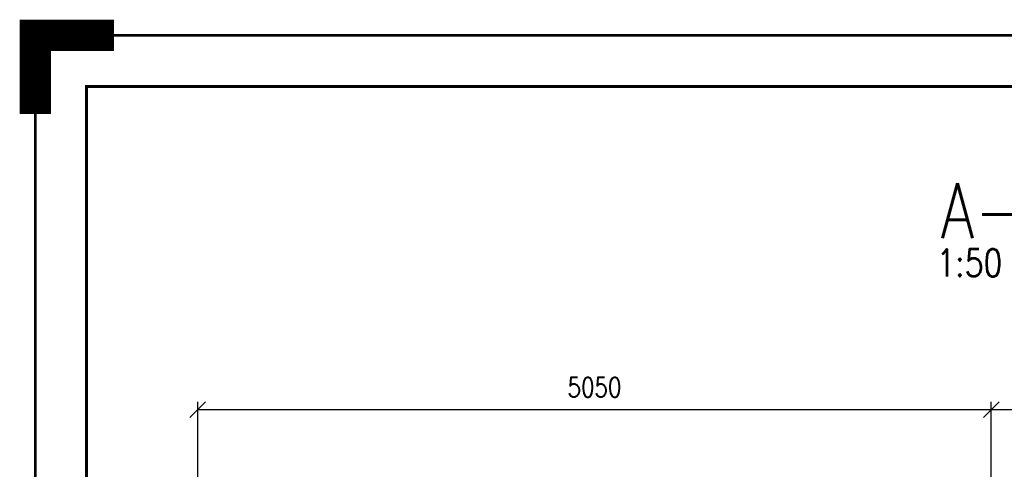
# Paper-space layout 'Layout1' of a CAD drawing. Extents: x -2 to 1033, y -36 to 596.
# Tile 12 of 63: x -2 to 123, y 539 to 596. Entities that reach past the tile are written whole.
import ezdxf
from ezdxf.enums import TextEntityAlignment as Align

# ---------------------------------------------------------------- set-up
doc = ezdxf.new("R2010")
doc.units = 0
doc.layers.get('0').update_dxf_attribs({"linetype": 'CONTINUOUS'})
doc.layers.get('DEFPOINTS').update_dxf_attribs({"color": 132, "linetype": 'CONTINUOUS'})
doc.layers.add('RAMECEK_HP', color=251, linetype='CONTINUOUS')
doc.layers.add('SS_KOTY', color=3, linetype='CONTINUOUS', lineweight=25)
doc.layers.add('SS_POPIS_PROFILU', color=13, linetype='CONTINUOUS', lineweight=25)
doc.styles.add('ROMANS', font='romans.shx', dxfattribs={"width": 0.8})
doc.styles.add('romans.shx', font='romans.shx', dxfattribs={"height": 5})
doc.dimstyles.new('A-1_(2.5)_50AS', dxfattribs={"dimtxt": 2.5, "dimasz": 2, "dimexe": 1, "dimexo": 2, "dimgap": 0, "dimtad": 0, "dimdec": 1, "dimlfac": 50, "dimrnd": 1, "dimtxsty": 'ROMANS', "dimblk1": 'OBLIQUE', "dimblk2": 'OBLIQUE', "dimsah": 1, "dimcen": 2, "dimclrd": 256, "dimclre": 256, "dimclrt": 256, "dimadec": 1, "dimazin": 2, "dimtfac": 0.714286, "dimtdec": 1, "dimtmove": 0, "dimatfit": 3, "dimldrblk": 'OPEN', "dimfxl": 1, "dimtvp": 1.142857, "dimtfill": 1, "dimtolj": 1, "dimlwd": -1, "dimlwe": -1, "dimarcsym": 0})

# ---------------------------------------------------------------- blocks, each defined once
blk = doc.blocks.new('*U6')
at = {"layer": 'RAMECEK_HP', "lineweight": 40, "const_width": 4}
blk.add_lwpolyline([(0, 584), (0, 594), (10, 594)], dxfattribs=at)
at = {"layer": 'RAMECEK_HP', "lineweight": 35, "const_width": 0.35}
for points in [[(0, 594), (0, 0), (841, 0), (841, 594)], [(6.5, 587.5), (6.5, 6.5), (834.5, 6.5), (834.5, 587.5)]]:
    blk.add_lwpolyline(points, close=True, dxfattribs=at)
at = {"layer": 'DEFPOINTS', "style": 'ROMANS', "width": 0.8}
blk.add_attdef('TISK', text='', height=10, dxfattribs=at).set_placement((841, -33), align=Align.RIGHT)
blk = doc.blocks.new('_Oblique')
at = {"color": 0, "linetype": 'ByBlock', "lineweight": -2}
blk.add_line((-0.5, -0.5), (0.5, 0.5), dxfattribs=at)
blk = doc.blocks.new('*D10')
at = {"layer": 'DEFPOINTS', "color": 0, "transparency": 16777216}
for p in [(121.66, 546.38), (20.66, 535.13), (121.66, 535.13)]:
    blk.add_point(p, dxfattribs=at)
at = {"layer": 'SS_KOTY', "transparency": 16777216}
for p, q in [((20.66, 537.13), (20.66, 547.38)), ((121.66, 537.13), (121.66, 547.38)), ((20.66, 546.38), (121.66, 546.38))]:
    blk.add_line(p, q, dxfattribs=at)
at = {"layer": 'SS_KOTY', "transparency": 16777216, "xscale": 2, "yscale": 2, "zscale": 2, "rotation": 180}
blk.add_blockref('_Oblique', (20.66, 546.38), dxfattribs=at)
at = {"layer": 'SS_KOTY', "transparency": 16777216, "xscale": 2, "yscale": 2, "zscale": 2}
blk.add_blockref('_Oblique', (121.66, 546.38), dxfattribs=at)
at = {"layer": 'SS_KOTY', "transparency": 16777216, "insert": (71.16, 549.23), "char_height": 2.5, "attachment_point": 5, "style": 'ROMANS', "bg_fill": 3, "box_fill_scale": 1.1, "bg_fill_color": 256, "bg_fill_true_color": 13158600, "bg_fill_transparency": 0}
blk.add_mtext('\\A1;5050', dxfattribs=at)
blk = doc.blocks.new('_OPEN')
at = {"color": 0, "linetype": 'ByBlock'}
for p, q in [((-1, 0.167), (0, 0)), ((0, 0), (-1, -0.167)), ((0, 0), (-1, 0))]:
    blk.add_line(p, q, dxfattribs=at)
blk = doc.blocks.new('*D11')
at = {"layer": 'DEFPOINTS', "color": 0, "transparency": 16777216}
for p in [(222.66, 546.38), (121.66, 535.13), (222.66, 535.13)]:
    blk.add_point(p, dxfattribs=at)
at = {"layer": 'SS_KOTY', "transparency": 16777216}
for p, q in [((121.66, 537.13), (121.66, 547.38)), ((222.66, 537.13), (222.66, 547.38)), ((121.66, 546.38), (222.66, 546.38))]:
    blk.add_line(p, q, dxfattribs=at)
at = {"layer": 'SS_KOTY', "transparency": 16777216, "xscale": 2, "yscale": 2, "zscale": 2, "rotation": 180}
blk.add_blockref('_Oblique', (121.66, 546.38), dxfattribs=at)
at = {"layer": 'SS_KOTY', "transparency": 16777216, "xscale": 2, "yscale": 2, "zscale": 2}
blk.add_blockref('_Oblique', (222.66, 546.38), dxfattribs=at)
at = {"layer": 'SS_KOTY', "transparency": 16777216, "insert": (172.16, 549.23), "char_height": 2.5, "attachment_point": 5, "style": 'ROMANS', "bg_fill": 3, "box_fill_scale": 1.1, "bg_fill_color": 256, "bg_fill_true_color": 13158600, "bg_fill_transparency": 0}
blk.add_mtext('\\A1;5050', dxfattribs=at)

psp = doc.layouts.get("Layout1")

# ---------------------------------------------------------------- block references
at = {"layer": 'RAMECEK_HP'}
psp.add_blockref('*U6', (0, 0), dxfattribs=at)

# ---------------------------------------------------------------- texts
at = {"layer": 'SS_POPIS_PROFILU', "color": 6, "style": 'romans.shx', "width": 0.8}
psp.add_text('A-A', height=7, dxfattribs=at).set_placement((115.2052, 568.2105))
at = {"layer": 'SS_POPIS_PROFILU', "color": 2, "style": 'romans.shx', "width": 0.8}
psp.add_text('1:50', height=3.5, dxfattribs=at).set_placement((114.6717, 563.3105))

# ---------------------------------------------------------------- next in the draw order: dimensions: what is measured, and where the dimension line sits
at = {"layer": 'SS_KOTY'}
dim = psp.add_linear_dim(base=(121.6649, 546.3766), p1=(20.6649, 535.1262), p2=(121.6649, 535.1262), dimstyle='A-1_(2.5)_50AS', dxfattribs=at)
dim.commit()
dim.dimension.update_dxf_attribs({"geometry": '*D10', "text_midpoint": (71.1649, 549.2337)})

# ---------------------------------------------------------------- next in the draw order: dimensions: what is measured, and where the dimension line sits
dim = psp.add_linear_dim(base=(222.6649, 546.3766), p1=(121.6649, 535.1262), p2=(222.6649, 535.1262), dimstyle='A-1_(2.5)_50AS', override={"dimtmove": 1}, dxfattribs=at)
dim.commit()
dim.dimension.update_dxf_attribs({"geometry": '*D11', "text_midpoint": (172.1649, 549.2337)})

doc.saveas('drawing.dxf')
